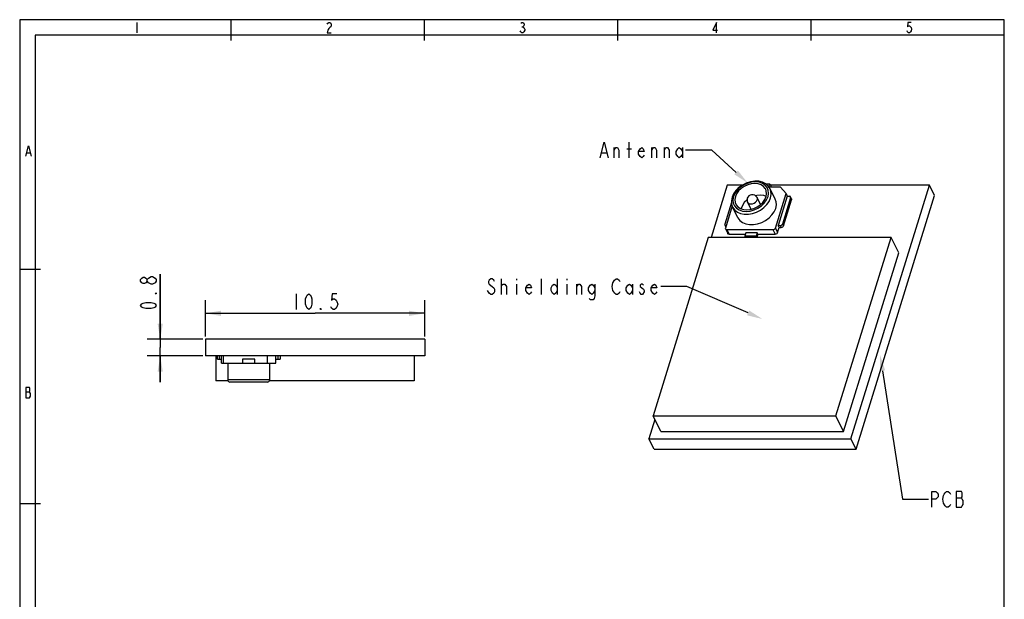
# Model space of a CAD drawing. Header units: millimetres. Extents: x 0 to 189, y 4 to 276.
# Tile 6 of 6: x 0 to 189, y 165 to 276. Entities that reach past the tile are written whole.
import ezdxf

# ---------------------------------------------------------------- set-up
doc = ezdxf.new("R2010")
doc.units = ezdxf.units.MM
doc.header["$LTSCALE"] = 19.36
doc.layers.get('0').update_dxf_attribs({"linetype": 'CONTINUOUS'})

# ---------------------------------------------------------------- blocks, each defined once
blk = doc.blocks.new('_FILLED')
at = {"color": 0, "linetype": 'ByBlock'}
blk.add_solid([(0, 0), (-1, 0.167), (-1, -0.167)], dxfattribs=at)

msp = doc.modelspace()

# ---------------------------------------------------------------- linework, layer by layer
at = {"color": 0, "linetype": 'Continuous'}
for p, q in [((0, 275.55), (0, 3.65)), ((188.54, 275.55), (0, 275.55)), ((40.49, 271.57), (40.49, 275.55)), ((77.5, 271.57), (77.5, 275.55)), ((114.51, 271.57), (114.51, 275.55)), ((151.53, 271.57), (151.53, 275.55)), ((188.54, 3.65), (188.54, 275.55)), ((22.42, 275.04), (22.42, 273.06)), ((58.88, 274.71), (58.98, 274.87)), ((58.98, 273.55), (58.88, 273.06)), ((58.98, 274.87), (59.18, 275.04)), ((59.18, 273.88), (58.98, 273.55)), ((59.18, 275.04), (59.37, 275.04)), ((59.37, 274.05), (59.18, 273.88)), ((59.37, 275.04), (59.57, 274.87)), ((59.57, 274.21), (59.37, 274.05)), ((59.57, 274.87), (59.67, 274.71)), ((59.67, 274.38), (59.57, 274.21)), ((59.67, 274.71), (59.67, 274.38)), ((95.94, 273.23), (95.84, 273.39)), ((95.94, 274.87), (96.13, 275.04)), ((96.13, 275.04), (96.33, 275.04)), ((96.13, 274.21), (96.33, 274.21)), ((96.33, 275.04), (96.53, 274.87)), ((96.53, 274.38), (96.33, 274.21)), ((96.33, 274.21), (96.53, 274.05)), ((96.53, 274.87), (96.63, 274.71)), ((96.63, 274.54), (96.53, 274.38)), ((96.53, 274.05), (96.63, 273.88)), ((96.73, 273.55), (96.53, 273.23)), ((96.63, 274.71), (96.63, 274.54)), ((96.63, 273.88), (96.73, 273.72)), ((96.73, 273.72), (96.73, 273.55)), ((133.42, 275.04), (132.73, 273.55)), ((132.73, 273.55), (133.62, 273.55)), ((133.42, 273.06), (133.42, 275.04)), ((170, 273.23), (169.91, 273.39)), ((170.1, 275.04), (170, 274.21)), ((170, 274.21), (170.2, 274.38)), ((170.7, 275.04), (170.1, 275.04)), ((170.2, 274.38), (170.4, 274.38)), ((170.4, 274.38), (170.6, 274.21)), ((170.6, 274.21), (170.7, 274.05)), ((170.7, 273.39), (170.6, 273.23)), ((170.7, 274.05), (170.8, 273.72)), ((170.8, 273.72), (170.7, 273.39)), ((2.98, 272.57), (2.98, 37.14)), ((188.54, 272.57), (2.98, 272.57)), ((58.88, 273.06), (59.67, 273.06)), ((96.13, 273.06), (95.94, 273.23)), ((96.33, 273.06), (96.13, 273.06)), ((96.53, 273.23), (96.33, 273.06)), ((170.2, 273.06), (170, 273.23)), ((170.4, 273.06), (170.2, 273.06)), ((170.6, 273.23), (170.4, 273.06)), ((1.18, 249.41), (1.67, 251.39)), ((1.67, 251.39), (2.17, 249.41)), ((111.16, 249.09), (111.91, 252.09)), ((111.91, 252.09), (112.66, 249.09)), ((113.86, 249.09), (113.86, 251.09)), ((113.86, 250.59), (114.16, 251.09)), ((114.16, 251.09), (114.46, 251.09)), ((114.46, 251.09), (114.76, 250.59)), ((116.26, 250.84), (117.16, 250.84)), ((116.71, 249.09), (116.71, 252.09)), ((118.51, 250.34), (118.81, 250.84)), ((118.81, 250.84), (119.11, 251.09)), ((119.11, 251.09), (119.41, 250.84)), ((119.41, 250.84), (119.56, 250.34)), ((121.06, 249.09), (121.06, 251.09)), ((121.06, 250.59), (121.36, 251.09)), ((121.36, 251.09), (121.66, 251.09)), ((121.66, 251.09), (121.96, 250.59)), ((123.46, 249.09), (123.46, 251.09)), ((123.46, 250.59), (123.76, 251.09)), ((123.76, 251.09), (124.06, 251.09)), ((124.06, 251.09), (124.36, 250.59)), ((125.71, 250.34), (126.01, 250.84)), ((126.01, 250.84), (126.31, 251.09)), ((126.31, 251.09), (126.61, 250.84)), ((126.61, 250.84), (126.91, 250.34)), ((126.91, 251.09), (126.91, 249.09)), ((1.38, 250.07), (1.97, 250.07)), ((111.46, 250.09), (112.36, 250.09)), ((114.76, 250.59), (114.76, 249.09)), ((118.51, 249.84), (118.51, 250.34)), ((119.56, 250.34), (118.51, 250.34)), ((118.81, 249.34), (118.51, 249.84)), ((119.11, 249.09), (118.81, 249.34)), ((119.41, 249.34), (119.11, 249.09)), ((119.56, 249.59), (119.41, 249.34)), ((121.96, 250.59), (121.96, 249.09)), ((124.36, 250.59), (124.36, 249.09)), ((125.71, 249.84), (125.71, 250.34)), ((126.01, 249.34), (125.71, 249.84)), ((126.31, 249.09), (126.01, 249.34)), ((126.61, 249.34), (126.31, 249.09)), ((126.91, 249.84), (126.61, 249.34)), ((132.51, 250.59), (127.51, 250.59)), ((137.19, 246.32), (132.51, 250.59)), ((135.5, 243.9), (132.41, 233.88)), ((138.38, 243.9), (135.5, 243.9)), ((137.71, 243.42), (137.14, 242.85)), ((137.93, 243.44), (137.37, 242.9)), ((137.52, 243.32), (137.45, 243.2)), ((137.63, 243.43), (137.52, 243.32)), ((137.77, 243.49), (137.63, 243.43)), ((138.16, 243.25), (137.66, 242.77)), ((138.39, 243.91), (137.71, 243.42)), ((137.82, 243.5), (137.77, 243.49)), ((138.59, 243.89), (137.93, 243.44)), ((138.75, 243.64), (138.16, 243.25)), ((139.14, 244.28), (138.39, 243.91)), ((139.33, 244.22), (138.59, 243.89)), ((139.4, 243.94), (138.75, 243.64)), ((139.93, 244.53), (139.14, 244.28)), ((140.09, 244.43), (139.33, 244.22)), ((140.08, 244.13), (139.4, 243.94)), ((140.74, 244.65), (139.93, 244.53)), ((140.76, 244.19), (140.08, 244.13)), ((140.85, 244.5), (140.09, 244.43)), ((141.52, 244.62), (140.74, 244.65)), ((141.39, 244.13), (140.76, 244.19)), ((141.57, 244.43), (140.85, 244.5)), ((141.96, 243.94), (141.39, 244.13)), ((142.24, 244.44), (141.52, 244.62)), ((142.21, 244.22), (141.57, 244.43)), ((142.43, 243.64), (141.96, 243.94)), ((142.73, 243.89), (142.21, 244.22)), ((142.85, 244.14), (142.24, 244.44)), ((142.77, 243.25), (142.43, 243.64)), ((143.12, 243.44), (142.73, 243.89)), ((142.86, 243.09), (142.77, 243.25)), ((142.84, 244.14), (143.64, 244.14)), ((143.35, 243.71), (142.85, 244.14)), ((143.35, 242.9), (143.12, 243.44)), ((143.7, 243.2), (143.35, 243.71)), ((143.46, 243.55), (143.64, 244.14)), ((145.66, 243.52), (143.48, 243.52)), ((143.64, 244.14), (143.88, 243.65)), ((174.19, 243.9), (143.76, 243.9)), ((143.84, 243.52), (143.88, 243.65)), ((146.74, 242.26), (145.66, 243.52)), ((159.18, 195.33), (174.19, 243.9)), ((175.16, 241.91), (174.19, 243.9)), ((136.41, 241.55), (136.28, 240.89)), ((136.7, 242.22), (136.41, 241.55)), ((136.67, 241.68), (136.56, 241.06)), ((136.94, 242.31), (136.67, 241.68)), ((137.14, 242.85), (136.7, 242.22)), ((137.37, 242.9), (136.94, 242.31)), ((137.04, 241.68), (136.94, 241.12)), ((137.28, 242.24), (137.04, 241.68)), ((137.66, 242.77), (137.28, 242.24)), ((139.33, 241.36), (139.29, 241.11)), ((139.45, 241.6), (139.33, 241.36)), ((139.62, 241.81), (139.45, 241.6)), ((139.86, 241.97), (139.62, 241.81)), ((140.15, 242.05), (139.86, 241.97)), ((140.47, 242.04), (140.15, 242.05)), ((140.77, 241.94), (140.47, 242.04)), ((141.02, 241.74), (140.77, 241.94)), ((141.18, 241.89), (140.92, 241.82)), ((141.19, 241.5), (141.02, 241.74)), ((141.86, 241.95), (141.18, 241.89)), ((141.84, 240.16), (141.19, 241.5)), ((141.19, 241.5), (141.24, 241.3)), ((142.49, 241.89), (141.86, 241.95)), ((142.94, 241.74), (142.49, 241.89)), ((142.68, 241.12), (142.93, 241.68)), ((142.97, 242.77), (142.86, 243.09)), ((142.93, 241.68), (143.03, 242.24)), ((143.03, 242.24), (142.97, 242.77)), ((143.02, 241.06), (143.3, 241.68)), ((143.3, 241.68), (143.41, 242.31)), ((143.41, 242.31), (143.35, 242.9)), ((143.51, 240.78), (143.79, 241.43)), ((144.67, 241.21), (143.7, 243.2)), ((143.86, 242.71), (143.7, 243.2)), ((143.79, 241.43), (143.91, 242.09)), ((143.91, 242.09), (143.86, 242.71)), ((144.71, 235.68), (146.74, 242.26)), ((146.99, 241.77), (145.24, 236.13)), ((147.63, 241.45), (146.08, 236.44)), ((146.74, 242.26), (146.99, 241.77)), ((146.99, 241.77), (147.35, 241.77)), ((147.49, 241.74), (147.35, 241.77)), ((147.59, 241.68), (147.49, 241.74)), ((147.62, 241.63), (147.59, 241.68)), ((147.8, 241.26), (147.62, 241.63)), ((147.63, 241.57), (147.62, 241.63)), ((147.63, 241.45), (147.63, 241.57)), ((147.81, 241.08), (147.63, 241.45)), ((160.16, 193.35), (175.16, 241.91)), ((136.3, 240.57), (135.02, 236.44)), ((136.43, 239.91), (135.13, 235.68)), ((136.28, 240.89), (136.32, 240.25)), ((136.32, 240.25), (136.51, 239.67)), ((137.49, 237.68), (136.51, 239.67)), ((136.51, 239.67), (136.55, 239.59)), ((136.55, 239.59), (136.92, 239.11)), ((136.56, 241.06), (136.62, 240.46)), ((136.62, 240.46), (136.85, 239.93)), ((136.85, 239.93), (137.23, 239.48)), ((136.94, 241.12), (136.99, 240.59)), ((136.99, 240.59), (137.11, 240.27)), ((137.11, 240.27), (137.2, 240.12)), ((137.2, 240.12), (137.54, 239.72)), ((137.23, 239.48), (137.76, 239.14)), ((137.54, 239.72), (138.01, 239.42)), ((138.38, 240), (138.13, 239.44)), ((138.76, 240.53), (138.38, 240)), ((139.26, 241.01), (138.76, 240.53)), ((139.29, 241.03), (139.26, 241.01)), ((139.29, 241.11), (139.31, 240.86)), ((139.31, 240.86), (139.39, 240.62)), ((140.05, 239.28), (139.39, 240.62)), ((139.39, 240.62), (139.55, 240.43)), ((139.55, 240.43), (139.77, 240.32)), ((139.77, 240.32), (140.05, 240.28)), ((140.05, 240.28), (140.34, 240.32)), ((140.34, 240.32), (140.63, 240.43)), ((140.56, 239.42), (141.21, 239.72)), ((140.63, 240.43), (140.89, 240.6)), ((140.64, 239.14), (141.37, 239.48)), ((140.89, 240.6), (141.09, 240.82)), ((141.09, 240.82), (141.21, 241.06)), ((141.24, 241.3), (141.21, 241.06)), ((141.21, 239.72), (141.8, 240.12)), ((141.37, 239.48), (142.03, 239.93)), ((141.8, 240.12), (142.3, 240.59)), ((141.85, 239.11), (142.52, 239.59)), ((142.03, 239.93), (142.59, 240.46)), ((142.3, 240.59), (142.68, 241.12)), ((142.52, 239.59), (143.08, 240.16)), ((142.59, 240.46), (143.02, 241.06)), ((143.08, 240.16), (143.51, 240.78)), ((144.84, 240.72), (144.67, 241.21)), ((144.77, 239.44), (144.89, 240.1)), ((144.89, 240.1), (144.84, 240.72)), ((146.26, 236.07), (147.81, 241.08)), ((147.8, 241.26), (147.82, 241.2)), ((147.82, 241.2), (147.81, 241.08)), ((136.92, 239.11), (137.42, 238.72)), ((137.42, 238.72), (138.05, 238.45)), ((137.49, 237.68), (137.53, 237.6)), ((137.53, 237.6), (137.9, 237.12)), ((137.76, 239.14), (138.39, 238.93)), ((138.01, 239.42), (138.57, 239.24)), ((138.05, 238.45), (138.76, 238.32)), ((138.13, 239.44), (138.12, 239.39)), ((138.39, 238.93), (139.11, 238.86)), ((138.57, 239.24), (139.21, 239.18)), ((138.76, 238.32), (139.53, 238.32)), ((139.11, 238.86), (139.87, 238.93)), ((139.21, 239.18), (139.88, 239.24)), ((139.53, 238.32), (140.32, 238.45)), ((139.87, 238.93), (140.64, 239.14)), ((139.88, 239.24), (140.56, 239.42)), ((140.32, 238.45), (141.11, 238.72)), ((141.11, 238.72), (141.85, 239.11)), ((142.83, 237.12), (143.49, 237.6)), ((143.49, 237.6), (144.05, 238.17)), ((144.05, 238.17), (144.48, 238.79)), ((144.48, 238.79), (144.77, 239.44)), ((135.02, 236.44), (135.01, 236.32)), ((135.01, 236.32), (135.03, 236.26)), ((135.2, 235.92), (135.03, 236.26)), ((135.03, 236.26), (135.06, 236.22)), ((135.06, 236.22), (135.16, 236.15)), ((135.13, 235.68), (135.12, 235.56)), ((135.16, 236.15), (135.27, 236.13)), ((137.9, 237.12), (138.4, 236.73)), ((138.4, 236.73), (139.02, 236.46)), ((139.02, 236.46), (139.73, 236.33)), ((139.73, 236.33), (140.5, 236.33)), ((140.5, 236.33), (141.3, 236.46)), ((141.3, 236.46), (142.08, 236.73)), ((142.08, 236.73), (142.83, 237.12)), ((144.64, 235.56), (144.71, 235.68)), ((144.71, 235.68), (145.14, 234.81)), ((145.14, 234.81), (145.43, 235.75)), ((145.43, 235.75), (145.24, 236.13)), ((145.24, 236.13), (145.61, 236.13)), ((145.43, 235.75), (145.79, 235.75)), ((145.61, 236.13), (145.76, 236.15)), ((145.61, 236.13), (145.79, 235.75)), ((145.76, 236.15), (145.9, 236.22)), ((145.94, 235.78), (145.79, 235.75)), ((145.9, 236.22), (146.01, 236.32)), ((146.08, 235.85), (145.94, 235.78)), ((146.01, 236.32), (146.08, 236.44)), ((146.08, 236.44), (146.26, 236.07)), ((146.19, 235.95), (146.08, 235.85)), ((146.26, 236.07), (146.19, 235.95)), ((131.86, 233.88), (121.31, 199.73)), ((166.86, 233.88), (131.86, 233.88)), ((135.12, 235.56), (135.14, 235.51)), ((135.14, 235.51), (135.57, 234.64)), ((135.14, 235.51), (135.17, 235.46)), ((135.17, 235.46), (135.27, 235.39)), ((135.27, 235.39), (135.4, 235.37)), ((135.4, 235.37), (135.83, 234.5)), ((135.4, 235.37), (144.24, 235.37)), ((135.6, 234.59), (135.57, 234.64)), ((135.69, 234.52), (135.6, 234.59)), ((135.83, 234.5), (135.69, 234.52)), ((135.83, 234.5), (138.95, 234.5)), ((139.02, 234.75), (138.83, 234.12)), ((138.83, 234.12), (138.95, 233.88)), ((141.04, 234.12), (138.83, 234.12)), ((141.23, 234.75), (139.02, 234.75)), ((141.23, 234.75), (141.04, 234.12)), ((141.16, 233.88), (141.04, 234.12)), ((141.35, 234.5), (141.16, 233.88)), ((141.35, 234.5), (141.23, 234.75)), ((141.35, 234.5), (144.67, 234.5)), ((144.24, 235.37), (144.39, 235.39)), ((144.24, 235.37), (144.67, 234.5)), ((144.39, 235.39), (144.53, 235.46)), ((144.53, 235.46), (144.64, 235.56)), ((144.82, 234.52), (144.67, 234.5)), ((144.96, 234.59), (144.82, 234.52)), ((145.07, 234.69), (144.96, 234.59)), ((145.14, 234.81), (145.07, 234.69)), ((156.31, 199.73), (166.86, 233.88)), ((168.33, 230.9), (166.86, 233.88)), ((157.77, 196.74), (168.33, 230.9)), ((3.98, 227.72), (0, 227.72)), ((23.41, 226.1), (23.66, 226.25)), ((23.66, 226.25), (23.91, 226.25)), ((23.91, 226.25), (24.16, 226.1)), ((24.66, 226.1), (25.16, 226.4)), ((25.16, 226.4), (25.41, 226.4)), ((25.41, 226.4), (25.91, 226.1)), ((26.91, 214.4), (26.91, 226.85)), ((26.91, 226.85), (26.91, 212.8)), ((23.16, 225.8), (23.41, 226.1)), ((23.16, 225.5), (23.16, 225.8)), ((23.41, 225.2), (23.16, 225.5)), ((23.66, 225.05), (23.41, 225.2)), ((23.91, 225.05), (23.66, 225.05)), ((24.16, 225.2), (23.91, 225.05)), ((24.16, 226.1), (24.41, 225.8)), ((24.41, 225.5), (24.16, 225.2)), ((24.41, 225.8), (24.66, 226.1)), ((24.41, 225.5), (24.41, 225.8)), ((24.66, 225.2), (24.41, 225.5)), ((25.16, 224.9), (24.66, 225.2)), ((25.41, 224.9), (25.16, 224.9)), ((25.91, 225.2), (25.41, 224.9)), ((25.91, 226.1), (26.16, 225.8)), ((26.16, 225.5), (25.91, 225.2)), ((26.16, 225.8), (26.16, 225.5)), ((89.89, 225.71), (89.74, 225.46)), ((89.74, 225.46), (89.74, 225.21)), ((89.74, 225.21), (89.89, 224.96)), ((90.19, 225.96), (89.89, 225.71)), ((89.89, 224.96), (90.49, 224.46)), ((90.49, 225.96), (90.19, 225.96)), ((90.79, 225.71), (90.49, 225.96)), ((90.49, 224.46), (90.79, 224.21)), ((90.94, 225.46), (90.79, 225.71)), ((92.29, 222.96), (92.29, 225.96)), ((92.29, 224.71), (92.59, 224.96)), ((92.59, 224.96), (92.89, 224.96)), ((92.89, 224.96), (93.19, 224.46)), ((93.19, 224.46), (93.19, 222.96)), ((95.14, 225.96), (95.14, 225.71)), ((95.14, 224.96), (95.14, 222.96)), ((96.94, 224.21), (97.24, 224.71)), ((97.24, 224.71), (97.54, 224.96)), ((97.54, 224.96), (97.84, 224.71)), ((97.84, 224.71), (97.99, 224.21)), ((99.94, 222.96), (99.94, 225.96)), ((101.74, 224.21), (102.04, 224.71)), ((102.04, 224.71), (102.34, 224.96)), ((102.34, 224.96), (102.64, 224.71)), ((102.64, 224.71), (102.94, 224.21)), ((102.94, 225.96), (102.94, 222.96)), ((104.74, 225.96), (104.74, 225.71)), ((104.74, 224.96), (104.74, 222.96)), ((106.69, 222.96), (106.69, 224.96)), ((106.69, 224.46), (106.99, 224.96)), ((106.99, 224.96), (107.29, 224.96)), ((107.29, 224.96), (107.59, 224.46)), ((107.59, 224.46), (107.59, 222.96)), ((108.94, 224.21), (109.24, 224.71)), ((109.24, 224.71), (109.54, 224.96)), ((109.54, 224.96), (109.84, 224.71)), ((109.84, 224.71), (110.14, 224.21)), ((110.14, 224.96), (110.14, 222.71)), ((113.44, 224.46), (113.59, 225.21)), ((113.59, 223.71), (113.44, 224.46)), ((113.59, 225.21), (113.89, 225.71)), ((113.89, 225.71), (114.19, 225.96)), ((114.19, 225.96), (114.49, 225.96)), ((114.49, 225.96), (114.79, 225.71)), ((114.79, 225.71), (114.94, 225.46)), ((116.14, 224.21), (116.44, 224.71)), ((116.44, 224.71), (116.74, 224.96)), ((116.74, 224.96), (117.04, 224.71)), ((117.04, 224.71), (117.34, 224.21)), ((117.34, 224.96), (117.34, 222.96)), ((118.99, 224.96), (118.84, 224.71)), ((118.84, 224.71), (118.84, 224.46)), ((118.84, 224.46), (119.14, 224.21)), ((119.29, 224.96), (118.99, 224.96)), ((119.44, 224.71), (119.29, 224.96)), ((120.94, 224.21), (121.24, 224.71)), ((121.24, 224.71), (121.54, 224.96)), ((121.54, 224.96), (121.84, 224.71)), ((121.84, 224.71), (121.99, 224.21)), ((127.74, 224.46), (122.74, 224.46)), ((139.49, 219.43), (127.74, 224.46)), ((25.91, 223.1), (26.16, 223.25)), ((26.16, 223.1), (25.91, 223.1)), ((26.16, 223.25), (26.16, 223.1)), ((52.95, 223.1), (52.95, 220.1)), ((54.75, 222.1), (54.9, 222.6)), ((54.9, 222.6), (55.05, 222.85)), ((55.05, 222.85), (55.35, 223.1)), ((55.35, 223.1), (55.65, 222.85)), ((55.65, 222.85), (55.8, 222.6)), ((55.8, 222.6), (55.95, 222.1)), ((59.85, 223.1), (59.7, 221.85)), ((60.75, 223.1), (59.85, 223.1)), ((89.89, 223.21), (89.59, 223.71)), ((90.19, 222.96), (89.89, 223.21)), ((90.49, 222.96), (90.19, 222.96)), ((90.79, 223.21), (90.49, 222.96)), ((90.79, 224.21), (90.94, 223.96)), ((90.94, 223.46), (90.79, 223.21)), ((90.94, 223.96), (90.94, 223.46)), ((96.94, 223.71), (96.94, 224.21)), ((97.99, 224.21), (96.94, 224.21)), ((97.24, 223.21), (96.94, 223.71)), ((97.54, 222.96), (97.24, 223.21)), ((97.84, 223.21), (97.54, 222.96)), ((97.99, 223.46), (97.84, 223.21)), ((101.74, 223.71), (101.74, 224.21)), ((102.04, 223.21), (101.74, 223.71)), ((102.34, 222.96), (102.04, 223.21)), ((102.64, 223.21), (102.34, 222.96)), ((102.94, 223.71), (102.64, 223.21)), ((108.94, 223.71), (108.94, 224.21)), ((109.24, 223.21), (108.94, 223.71)), ((109.54, 222.96), (109.24, 223.21)), ((109.84, 223.21), (109.54, 222.96)), ((110.14, 223.71), (109.84, 223.21)), ((110.14, 222.71), (109.99, 222.21)), ((113.74, 223.46), (113.59, 223.71)), ((113.89, 223.21), (113.74, 223.46)), ((114.19, 222.96), (113.89, 223.21)), ((114.49, 222.96), (114.19, 222.96)), ((114.79, 223.21), (114.49, 222.96)), ((114.94, 223.46), (114.79, 223.21)), ((116.14, 223.71), (116.14, 224.21)), ((116.44, 223.21), (116.14, 223.71)), ((116.74, 222.96), (116.44, 223.21)), ((117.04, 223.21), (116.74, 222.96)), ((117.34, 223.71), (117.04, 223.21)), ((118.84, 223.21), (118.69, 223.46)), ((118.99, 222.96), (118.84, 223.21)), ((119.29, 222.96), (118.99, 222.96)), ((119.14, 224.21), (119.44, 223.96)), ((119.59, 223.46), (119.29, 222.96)), ((119.44, 223.96), (119.59, 223.71)), ((119.59, 223.71), (119.59, 223.46)), ((120.94, 223.71), (120.94, 224.21)), ((121.99, 224.21), (120.94, 224.21)), ((121.24, 223.21), (120.94, 223.71)), ((121.54, 222.96), (121.24, 223.21)), ((121.84, 223.21), (121.54, 222.96)), ((121.99, 223.46), (121.84, 223.21)), ((23.16, 220.85), (23.41, 221.15)), ((23.41, 220.55), (23.16, 220.85)), ((23.41, 221.15), (23.66, 221.3)), ((23.66, 221.3), (24.16, 221.45)), ((24.16, 221.45), (25.16, 221.45)), ((25.16, 221.45), (25.66, 221.3)), ((25.66, 221.3), (25.91, 221.15)), ((25.91, 221.15), (26.16, 220.85)), ((26.16, 220.85), (25.91, 220.55)), ((35.55, 214.9), (35.55, 221.85)), ((54.75, 221.1), (54.75, 222.1)), ((54.9, 220.6), (54.75, 221.1)), ((55.05, 220.35), (54.9, 220.6)), ((55.8, 220.6), (55.65, 220.35)), ((55.95, 221.1), (55.8, 220.6)), ((55.95, 222.1), (55.95, 221.1)), ((59.7, 220.35), (59.55, 220.6)), ((59.7, 221.85), (60, 222.1)), ((60, 222.1), (60.3, 222.1)), ((60.3, 222.1), (60.6, 221.85)), ((60.6, 221.85), (60.75, 221.6)), ((60.75, 220.6), (60.6, 220.35)), ((60.75, 221.6), (60.9, 221.1)), ((60.9, 221.1), (60.75, 220.6)), ((77.55, 214.9), (77.55, 221.85)), ((109.24, 221.96), (109.09, 222.21)), ((109.84, 221.96), (109.24, 221.96)), ((109.99, 222.21), (109.84, 221.96)), ((23.66, 220.4), (23.41, 220.55)), ((24.16, 220.25), (23.66, 220.4)), ((25.16, 220.25), (24.16, 220.25)), ((25.66, 220.4), (25.16, 220.25)), ((25.91, 220.55), (25.66, 220.4)), ((35.55, 219.35), (56.55, 219.35)), ((55.35, 220.1), (55.05, 220.35)), ((55.65, 220.35), (55.35, 220.1)), ((77.55, 219.35), (56.55, 219.35)), ((57.6, 220.1), (57.6, 220.35)), ((57.6, 220.35), (57.75, 220.1)), ((57.75, 220.1), (57.6, 220.1)), ((60, 220.1), (59.7, 220.35)), ((60.3, 220.1), (60, 220.1)), ((60.6, 220.35), (60.3, 220.1)), ((35.05, 214.4), (24.41, 214.4)), ((35.55, 214.4), (35.55, 211.2)), ((77.55, 214.4), (35.55, 214.4)), ((77.55, 214.4), (77.55, 211.2)), ((35.05, 211.2), (24.41, 211.2)), ((26.91, 206.2), (26.91, 212.8)), ((26.91, 211.2), (26.91, 206.2)), ((77.55, 211.2), (35.55, 211.2)), ((37.55, 211.2), (37.55, 206.4)), ((37.85, 210.6), (37.85, 211.2)), ((38.25, 210.6), (38.25, 211.2)), ((38.65, 209.8), (38.65, 211.2)), ((39.05, 209.8), (39.05, 211.2)), ((47.45, 209.8), (47.45, 211.2)), ((49.05, 209.8), (49.05, 211.2)), ((49.45, 211.2), (49.45, 210.6)), ((49.85, 211.2), (49.85, 210.6)), ((75.55, 211.2), (75.55, 206.4)), ((37.85, 210.6), (38.65, 210.6)), ((38.65, 209.8), (49.05, 209.8)), ((39.85, 209.8), (39.85, 206.6)), ((42.65, 210.6), (42.65, 209.8)), ((45.05, 210.6), (42.65, 210.6)), ((45.05, 209.8), (45.05, 210.6)), ((47.85, 209.8), (47.85, 206.6)), ((49.05, 210.6), (49.85, 210.6)), ((165.23, 208.36), (169.05, 183.75)), ((39.91, 206.4), (37.55, 206.4)), ((47.85, 206.6), (39.85, 206.6)), ((47.45, 206.2), (40.25, 206.2)), ((75.55, 206.4), (47.79, 206.4)), ((1.87, 205.17), (1.18, 205.17)), ((1.18, 205.17), (1.18, 203.19)), ((1.18, 204.34), (1.87, 204.34)), ((1.97, 205), (1.87, 205.17)), ((1.87, 204.34), (1.97, 204.51)), ((1.97, 204.18), (1.87, 204.34)), ((1.97, 204.51), (1.97, 205)), ((2.07, 204.01), (1.97, 204.18)), ((2.07, 203.52), (2.07, 204.01)), ((1.18, 203.19), (1.87, 203.19)), ((1.87, 203.19), (2.07, 203.52)), ((121.64, 199.05), (120.49, 195.33)), ((122.77, 196.74), (121.31, 199.73)), ((121.31, 199.73), (156.31, 199.73)), ((157.77, 196.74), (156.31, 199.73)), ((122.77, 196.74), (157.77, 196.74)), ((121.47, 193.35), (120.49, 195.33)), ((120.49, 195.33), (159.18, 195.33)), ((160.16, 193.35), (159.18, 195.33)), ((121.47, 193.35), (160.16, 193.35)), ((174.65, 182.25), (174.65, 185.25)), ((174.65, 185.25), (175.4, 185.25)), ((175.4, 185.25), (175.7, 185)), ((175.7, 185), (175.85, 184.75)), ((177.05, 184.75), (177.2, 185)), ((177.2, 185), (177.5, 185.25)), ((177.5, 185.25), (177.8, 185.25)), ((177.8, 185.25), (178.1, 185)), ((178.1, 185), (178.25, 184.75)), ((179.3, 185.25), (179.3, 182.25)), ((180.35, 185.25), (179.3, 185.25)), ((180.5, 185), (180.35, 185.25)), ((180.5, 184.25), (180.5, 185)), ((169.05, 183.75), (174.05, 183.75)), ((175.4, 183.75), (174.65, 183.75)), ((175.7, 184), (175.4, 183.75)), ((175.85, 184.25), (175.7, 184)), ((175.85, 184.75), (175.85, 184.25)), ((176.75, 183.75), (176.9, 184.5)), ((176.9, 183), (176.75, 183.75)), ((176.9, 184.5), (177.05, 184.75)), ((177.2, 182.5), (176.9, 183)), ((179.3, 184), (180.35, 184)), ((180.35, 184), (180.5, 184.25)), ((180.5, 183.75), (180.35, 184)), ((180.65, 183.5), (180.5, 183.75)), ((180.65, 182.75), (180.65, 183.5)), ((3.98, 182.87), (0, 182.87)), ((177.5, 182.25), (177.2, 182.5)), ((177.8, 182.25), (177.5, 182.25)), ((178.1, 182.5), (177.8, 182.25)), ((178.25, 182.75), (178.1, 182.5)), ((179.3, 182.25), (180.35, 182.25)), ((180.35, 182.25), (180.5, 182.5)), ((180.5, 182.5), (180.65, 182.75))]:
    msp.add_line(p, q, dxfattribs=at)
for centre, start, end in [((40.25, 206.6), 180, 270), ((47.45, 206.6), 270, 360)]:
    msp.add_arc(centre, 0.4, start, end, dxfattribs=at)

# ---------------------------------------------------------------- block references
at = {"color": 0, "linetype": 'Continuous', "xscale": 3, "yscale": 3, "zscale": 3}
for p, rotation in [((139.4, 244.3), 317.5777271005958), ((35.55, 219.35), 180), ((142.24, 218.25), 336.81463260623), ((26.91, 214.4), 270), ((26.91, 211.2), 90), ((164.77, 211.32), 98.8171699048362)]:
    msp.add_blockref('_FILLED', p, dxfattribs=dict(at, rotation=rotation))
msp.add_blockref('_FILLED', (77.55, 219.35), dxfattribs=at)

doc.saveas('drawing.dxf')
